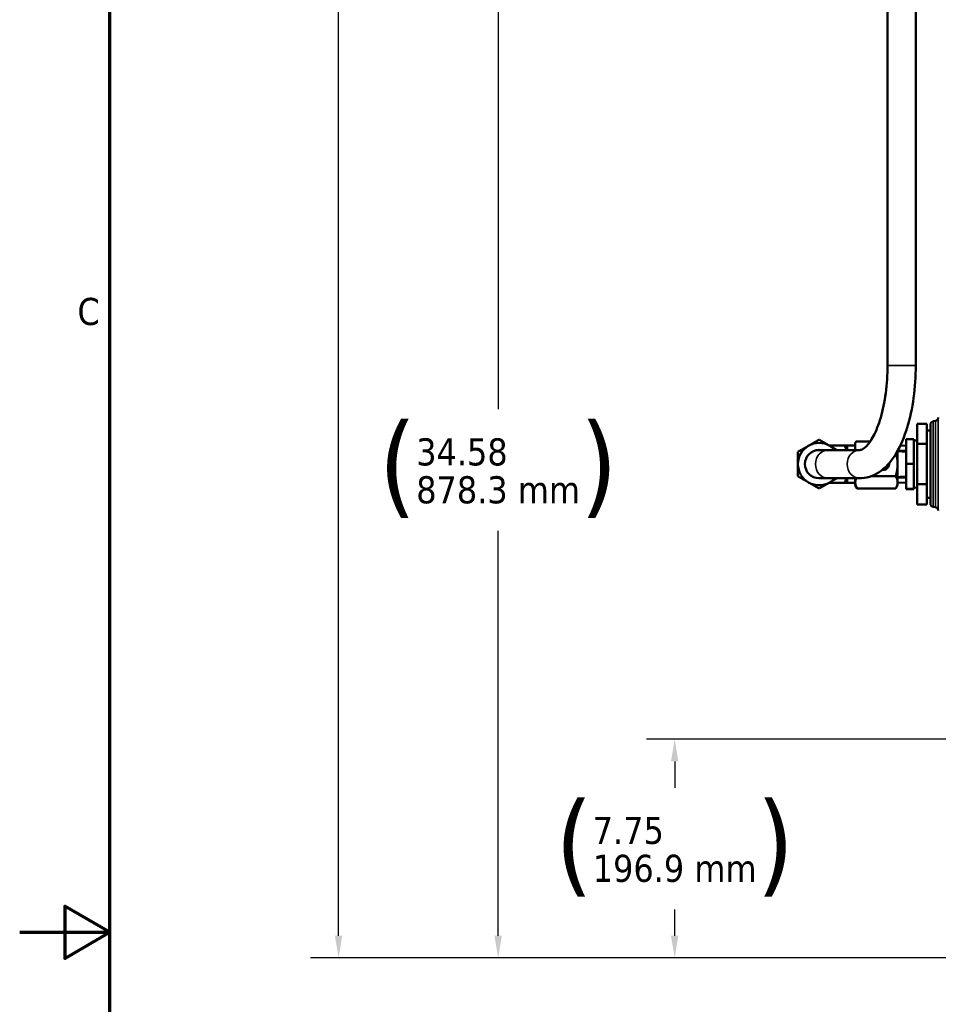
# Model space of a CAD drawing. Header units: inches. Extents: x 1 to 271, y 5 to 171.
# Tile 34 of 256: x 1 to 33, y 85 to 120. Entities that reach past the tile are written whole.
import ezdxf

# ---------------------------------------------------------------- set-up
doc = ezdxf.new("R2010")
doc.units = ezdxf.units.IN
doc.header["$LTSCALE"] = 8
doc.header["$MEASUREMENT"] = 0
for name, color, linetype, lineweight in [('Border (ANSI)', 7, 'Continuous', 70), ('Dimension (ANSI)', 7, 'Continuous', 25), ('Visible (ANSI)', 7, 'Continuous', 50), ('Visible Narrow (ANSI)', 7, 'Continuous', 35)]:
    doc.layers.add(name, color=color, linetype=linetype, lineweight=lineweight)
doc.styles.add('Dimension Text', font='tahoma.ttf')
doc.dimstyles.new('Dual Dimension', dxfattribs={"dimscale": 8, "dimtxt": 0.12, "dimasz": 0.098425, "dimexe": 0.125, "dimexo": 0.0625, "dimgap": 0.031496, "dimtad": 0, "dimtih": 1, "dimtoh": 1, "dimrnd": 1e-08, "dimzin": 4, "dimdsep": 46, "dimtxsty": 'Dimension Text', "dimcen": 0.09, "dimdle": 0.393701, "dimclrd": 256, "dimclre": 256, "dimclrt": 256, "dimadec": 0, "dimazin": 1, "dimtfac": 1, "dimtofl": 0, "dimtmove": 0, "dimatfit": 3, "dimfxl": 1, "dimtolj": 1, "dimtzin": 4, "dimlwd": -1, "dimlwe": -1, "dimarcsym": 0})

# ---------------------------------------------------------------- blocks, each defined once
blk = doc.blocks.new('Borders Default Border')
at = {"layer": 'Border (ANSI)', "flags": 128}
for points in [[(0.5, 1), (0.5, 21), (33.5, 21), (33.5, 1), (0.5, 1)], [(0.1, 11), (0.5, 11), (0.3, 11.1155), (0.3, 10.8845), (0.5, 11)]]:
    blk.add_lwpolyline(points, dxfattribs=at)
at = {"layer": 'Border (ANSI)', "insert": (0.3557, 13.6879), "char_height": 0.12, "attachment_point": 7, "style": 'Dimension Text'}
blk.add_mtext('C', dxfattribs=at)
blk = doc.blocks.new('*D9')
at = {"layer": 'Defpoints', "color": 0, "transparency": 16777216}
for p in [(12.105, 153.852), (44.26, 153.852), (44.423, 87.092)]:
    blk.add_point(p, dxfattribs=at)
at = {"layer": 'Dimension (ANSI)', "transparency": 16777216}
for p, q in [((43.76, 153.852), (11.105, 153.852)), ((12.105, 153.064), (12.105, 127.112)), ((12.105, 87.879), (12.105, 122.802)), ((43.923, 87.092), (11.105, 87.092))]:
    blk.add_line(p, q, dxfattribs=at)
for points in [[(11.973, 153.064), (12.236, 153.064), (12.105, 153.852)], [(11.973, 87.879), (12.236, 87.879), (12.105, 87.092)]]:
    blk.add_solid(points, dxfattribs=at)
at = {"layer": 'Dimension (ANSI)', "transparency": 16777216, "insert": (12.105, 124.957), "char_height": 0.96, "attachment_point": 5, "style": 'Dimension Text'}
blk.add_mtext('\\A1;{\\H3.0x;(}\\S66.76^ 1695.7 mm;{\\H3.0x;)}', dxfattribs=at)
blk = doc.blocks.new('*D13')
at = {"layer": 'Defpoints', "color": 0, "transparency": 16777216}
for p in [(72.333, 121.671), (17.761, 87.092), (44.423, 87.092)]:
    blk.add_point(p, dxfattribs=at)
at = {"layer": 'Dimension (ANSI)', "transparency": 16777216}
for p, q in [((71.833, 121.671), (16.761, 121.671)), ((17.761, 120.883), (17.761, 106.536)), ((17.761, 87.879), (17.761, 102.226)), ((43.923, 87.092), (16.761, 87.092))]:
    blk.add_line(p, q, dxfattribs=at)
for points in [[(17.629, 120.883), (17.892, 120.883), (17.761, 121.671)], [(17.629, 87.879), (17.892, 87.879), (17.761, 87.092)]]:
    blk.add_solid(points, dxfattribs=at)
at = {"layer": 'Dimension (ANSI)', "transparency": 16777216, "insert": (17.761, 104.381), "char_height": 0.96, "attachment_point": 5, "style": 'Dimension Text'}
blk.add_mtext('\\A1;{\\H3.0x;(}\\S34.58^ 878.3 mm;{\\H3.0x;)}', dxfattribs=at)
blk = doc.blocks.new('*D14')
at = {"layer": 'Defpoints', "color": 0, "transparency": 16777216}
for p in [(46.766, 94.842), (24.019, 87.092), (44.423, 87.092)]:
    blk.add_point(p, dxfattribs=at)
at = {"layer": 'Dimension (ANSI)', "transparency": 16777216}
for p, q in [((46.266, 94.842), (23.019, 94.842)), ((24.019, 94.054), (24.019, 93.122)), ((24.019, 87.879), (24.019, 88.811)), ((43.923, 87.092), (23.019, 87.092))]:
    blk.add_line(p, q, dxfattribs=at)
for points in [[(23.887, 94.054), (24.15, 94.054), (24.019, 94.842)], [(23.887, 87.879), (24.15, 87.879), (24.019, 87.092)]]:
    blk.add_solid(points, dxfattribs=at)
at = {"layer": 'Dimension (ANSI)', "transparency": 16777216, "insert": (24.019, 90.967), "char_height": 0.96, "attachment_point": 5, "style": 'Dimension Text'}
blk.add_mtext('\\A1;{\\H3.0x;(}\\S7.75^ 196.9 mm;{\\H3.0x;)}', dxfattribs=at)

msp = doc.modelspace()

# ---------------------------------------------------------------- linework, layer by layer
at = {"layer": 'Visible (ANSI)'}
for p, q in [((31.565, 126.611), (31.565, 108.091)), ((32.565, 126.611), (32.565, 108.091)), ((33.186, 106.11), (33.261, 106.123)), ((32.613, 106.023), (32.613, 105.307)), ((32.613, 106.023), (32.953, 106.023)), ((32.953, 105.307), (32.953, 106.023)), ((33.083, 105.784), (32.953, 105.788)), ((33.083, 103.196), (33.083, 105.987)), ((30.421, 105.342), (30.448, 105.388)), ((30.448, 105.388), (30.946, 105.388)), ((32.221, 104.601), (32.221, 105.476)), ((32.501, 105.476), (32.221, 105.476)), ((32.501, 104.601), (32.501, 105.476)), ((32.613, 105.426), (32.501, 105.43)), ((29.463, 105.091), (29.135, 105.091)), ((30.586, 105.091), (29.463, 105.091)), ((29.518, 105.249), (29.57, 105.249)), ((29.57, 105.249), (30.037, 105.249)), ((30.037, 105.249), (30.139, 105.249)), ((30.139, 105.249), (30.139, 105.091)), ((30.421, 105.249), (30.139, 105.249)), ((30.421, 105.342), (30.421, 105.336)), ((30.421, 105.336), (30.421, 105.091)), ((31.921, 105.066), (31.921, 105.042)), ((31.921, 105.042), (31.921, 104.592)), ((31.941, 105.051), (31.941, 105.061)), ((32.221, 105.061), (31.957, 105.061)), ((32.221, 105.239), (32.013, 105.246)), ((32.613, 105.307), (32.613, 103.876)), ((32.613, 105.307), (32.953, 105.307)), ((32.953, 103.876), (32.953, 105.307)), ((31.856, 104.955), (31.872, 104.955)), ((31.457, 104.457), (31.565, 104.477)), ((31.573, 104.489), (31.56, 104.559)), ((31.921, 104.592), (31.921, 103.942)), ((32.221, 103.716), (32.221, 104.601)), ((32.501, 104.601), (32.221, 104.601)), ((32.501, 103.716), (32.501, 104.601)), ((29.135, 104.091), (29.463, 104.091)), ((30.586, 104.091), (29.463, 104.091)), ((30.139, 104.091), (30.139, 103.934)), ((30.421, 104.091), (30.421, 103.942)), ((30.973, 104.159), (31.854, 104.159)), ((31.941, 104.123), (31.941, 104.132)), ((31.957, 104.123), (32.221, 104.123)), ((29.57, 103.934), (29.518, 103.934)), ((29.57, 103.934), (30.037, 103.934)), ((30.139, 103.934), (30.037, 103.934)), ((30.421, 103.934), (30.139, 103.934)), ((30.421, 103.942), (30.421, 103.842)), ((30.421, 103.842), (30.488, 103.726)), ((30.488, 103.726), (31.854, 103.726)), ((31.921, 103.842), (31.854, 103.726)), ((32.221, 103.945), (31.921, 103.934)), ((31.921, 103.842), (31.921, 103.942)), ((32.221, 103.707), (32.221, 103.716)), ((32.501, 103.716), (32.221, 103.716)), ((32.501, 103.707), (32.221, 103.707)), ((32.613, 103.757), (32.501, 103.753)), ((32.501, 103.707), (32.501, 103.716)), ((32.613, 103.876), (32.613, 103.16)), ((32.613, 103.876), (32.953, 103.876)), ((32.953, 103.16), (32.953, 103.876)), ((33.083, 103.399), (32.953, 103.395)), ((32.613, 103.16), (32.953, 103.16)), ((33.186, 103.073), (33.261, 103.06))]:
    msp.add_line(p, q, dxfattribs=at)
for centre, radius, start, end in [((33.208, 105.987), 0.125, 100, 180), ((29.139, 104.592), 0.75, 120, 180), ((29.135, 104.591), 0.5, 90, 270), ((29.139, 104.592), 0.75, 60, 120), ((29.139, 104.592), 0.5, 87.1543, 100.9648), ((29.139, 104.592), 0.75, 41.7472, 60), ((29.139, 104.592), 0.75, 180, 240), ((31.411, 104.592), 0.208, 259.9929, 8.4958), ((31.563, 104.487), 0.01, 280.5225, 10.5225), ((29.139, 104.592), 0.75, 300, 318.1265), ((29.139, 104.592), 0.75, 240, 300), ((33.208, 103.196), 0.125, 180, 260)]:
    msp.add_arc(centre, radius, start, end, dxfattribs=at)
for points, knots in [([(31.565, 108.091), (31.565, 107.758), (31.544, 107.425), (31.46, 106.797), (31.399, 106.502), (31.249, 105.987), (31.16, 105.765), (30.979, 105.424), (30.887, 105.299), (30.731, 105.144), (30.67, 105.111), (30.613, 105.093), (30.6, 105.091), (30.586, 105.091)], [1.570796, 1.570796, 1.570796, 1.570796, 1.874671, 1.874671, 2.175901, 2.175901, 2.468001, 2.468001, 2.74279, 2.74279, 3.005908, 3.005908, 3.141593, 3.141593, 3.141593, 3.141593]), ([(32.565, 108.091), (32.565, 107.702), (32.539, 107.314), (32.437, 106.569), (32.361, 106.213), (32.161, 105.561), (32.037, 105.265), (31.738, 104.751), (31.564, 104.532), (31.146, 104.211), (30.9, 104.105), (30.622, 104.091), (30.604, 104.091), (30.586, 104.091)], [1.570796, 1.570796, 1.570796, 1.570796, 1.884956, 1.884956, 2.199115, 2.199115, 2.513274, 2.513274, 2.827433, 2.827433, 3.121494, 3.121494, 3.141593, 3.141593, 3.141593, 3.141593]), ([(33.261, 106.123), (33.274, 106.125), (33.287, 106.13), (33.31, 106.142), (33.321, 106.151), (33.339, 106.17), (33.347, 106.181), (33.358, 106.205), (33.362, 106.218), (33.364, 106.235), (33.364, 106.238), (33.365, 106.241)], [0, 0, 0, 0, 0.10029, 0.10029, 0.2017489, 0.2017489, 0.3015293, 0.3015293, 0.4037382, 0.4037382, 0.4287449, 0.4287449, 0.4287449, 0.4287449]), ([(33.365, 102.942), (33.364, 102.955), (33.361, 102.968), (33.352, 102.992), (33.346, 103.004), (33.329, 103.025), (33.319, 103.034), (33.297, 103.049), (33.285, 103.054), (33.269, 103.059), (33.265, 103.059), (33.261, 103.06)], [0, 0, 0, 0, 0.0978781, 0.0978781, 0.1981927, 0.1981927, 0.3016997, 0.3016997, 0.400833, 0.400833, 0.4287678, 0.4287678, 0.4287678, 0.4287678])]:
    msp.add_open_spline(points, degree=3, knots=knots, dxfattribs=at)
for points, weights in [([(28.764, 105.241), (28.938, 105.342), (29.139, 105.458)], [1.72624671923, 1.72624671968, 1.60230778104]), ([(29.139, 105.458), (29.34, 105.342), (29.514, 105.241)], [1.60230778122, 1.72624671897, 1.72624671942]), ([(30.421, 105.336), (30.432, 105.361), (30.448, 105.388)], [2.85157443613, 2.81280819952, 2.76192062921]), ([(28.389, 105.025), (28.59, 105.141), (28.764, 105.241)], [1.60230778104, 1.72624671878, 1.72624671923]), ([(28.75, 105.233), (28.754, 105.241), (28.759, 105.249)], [1.90426257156, 1.8983149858, 1.89210380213]), ([(28.759, 105.249), (28.768, 105.249), (28.777, 105.249)], [1.92980007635, 1.93613500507, 1.94220108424]), ([(29.5, 105.249), (29.509, 105.249), (29.518, 105.249)], [1.94220108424, 1.93613500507, 1.92980007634]), ([(29.514, 105.241), (29.639, 105.169), (29.774, 105.091)], [1.72624671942, 1.72624671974, 1.66211618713]), ([(29.518, 105.249), (29.523, 105.241), (29.527, 105.233)], [1.35722423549, 1.36167957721, 1.36594583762]), ([(30.11, 105.091), (30.085, 105.166), (30.037, 105.249)], [1.43077549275, 1.40476361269, 1.35722423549]), ([(31.872, 104.955), (31.902, 105.001), (31.921, 105.042)], [2.69520281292, 2.78911934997, 2.85157443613]), ([(31.957, 105.051), (32.091, 105.044), (32.221, 105.037)], [1.00001294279, 1.00011629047, 1.000116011]), ([(28.389, 104.592), (28.389, 104.793), (28.389, 105.025)], [1.72624671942, 1.72624671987, 1.60230778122]), ([(31.921, 104.592), (31.921, 104.764), (31.872, 104.955)], [2.77751145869, 2.77751145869, 2.63097220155]), ([(28.379, 104.592), (28.384, 104.6), (28.389, 104.608)], [1.89210380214, 1.8983149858, 1.90426257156]), ([(28.389, 104.576), (28.384, 104.584), (28.379, 104.592)], [1.90426257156, 1.8983149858, 1.89210380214]), ([(28.389, 104.159), (28.389, 104.391), (28.389, 104.592)], [1.60230778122, 1.72624671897, 1.72624671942]), ([(31.854, 104.159), (31.921, 104.391), (31.921, 104.592)], [2.57809510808, 2.77751145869, 2.77751145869]), ([(28.764, 103.942), (28.59, 104.043), (28.389, 104.159)], [1.72624671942, 1.72624671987, 1.60230778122]), ([(29.771, 104.091), (29.638, 104.014), (29.514, 103.942)], [1.66309129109, 1.7262467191, 1.72624671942]), ([(30.037, 103.934), (30.084, 104.016), (30.109, 104.091)], [1.35722423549, 1.40436613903, 1.43033902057]), ([(30.421, 103.942), (30.421, 104.014), (30.453, 104.091)], [2.77751145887, 2.77751145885, 2.67589508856]), ([(31.921, 103.942), (31.921, 104.043), (31.854, 104.159)], [2.7775114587, 2.77751145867, 2.57809510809]), ([(32.221, 104.146), (32.091, 104.139), (31.957, 104.133)], [1.000116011, 1.00011629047, 1.00001294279]), ([(28.759, 103.934), (28.754, 103.942), (28.75, 103.95)], [1.89210380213, 1.8983149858, 1.90426257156]), ([(28.777, 103.934), (28.768, 103.934), (28.759, 103.934)], [1.94223211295, 1.93616593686, 1.92983090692]), ([(29.139, 103.726), (28.938, 103.842), (28.764, 103.942)], [1.60230778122, 1.72624671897, 1.72624671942]), ([(29.514, 103.942), (29.34, 103.842), (29.139, 103.726)], [1.72624671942, 1.72624671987, 1.60230778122]), ([(29.518, 103.934), (29.509, 103.934), (29.5, 103.934)], [1.92983090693, 1.93616593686, 1.94223211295]), ([(29.527, 103.95), (29.523, 103.942), (29.518, 103.934)], [1.36594583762, 1.36167957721, 1.35722423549]), ([(30.488, 103.726), (30.421, 103.842), (30.421, 103.942)], [2.57809510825, 2.7775114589, 2.77751145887]), ([(31.854, 103.726), (31.921, 103.842), (31.921, 103.942)], [2.57809510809, 2.77751145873, 2.7775114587])]:
    msp.add_rational_spline(points, weights, degree=2, dxfattribs=at)
for points in [[(31.941, 105.061), (31.946, 105.061), (31.952, 105.061), (31.957, 105.061)], [(31.957, 105.051), (31.952, 105.051), (31.946, 105.051), (31.941, 105.051)], [(31.941, 104.132), (31.946, 104.132), (31.952, 104.132), (31.957, 104.133)], [(31.957, 104.123), (31.952, 104.123), (31.946, 104.123), (31.941, 104.123)]]:
    msp.add_open_spline(points, degree=3, dxfattribs=at)
at = {"layer": 'Visible Narrow (ANSI)'}
for p, q in [((31.565, 108.091), (32.565, 108.091)), ((33.186, 106.11), (33.186, 103.073)), ((33.261, 106.123), (33.261, 103.06)), ((33.365, 102.942), (33.365, 106.241)), ((29.605, 105.188), (29.57, 105.249)), ((31.957, 105.051), (32.221, 105.051)), ((31.443, 104.444), (31.566, 104.467)), ((31.566, 104.467), (31.565, 104.477)), ((31.582, 104.491), (31.568, 104.568)), ((31.573, 104.489), (31.582, 104.491)), ((29.57, 103.934), (29.605, 103.995)), ((32.221, 104.133), (31.957, 104.133))]:
    msp.add_line(p, q, dxfattribs=at)
msp.add_arc((31.563, 104.487), 0.02, 280.5225, 10.5225, dxfattribs=at)
for centre in [(29.463, 104.591), (30.586, 104.591)]:
    msp.add_ellipse(centre, major_axis=(0, -0.5), ratio=0.906308, start_param=3.141593, end_param=6.283185, dxfattribs=at)
msp.add_open_spline([(33.365, 106.241), (33.363, 106.209), (33.338, 106.154), (33.285, 106.127), (33.261, 106.123)], degree=3, knots=[0, 0, 0, 0, 0.571429, 1, 1, 1, 1], dxfattribs=at)

# ---------------------------------------------------------------- block references
at = {"xscale": 8, "yscale": 8, "zscale": 8}
msp.add_blockref('Borders Default Border', (0, 0), dxfattribs=at)

# ---------------------------------------------------------------- dimensions: what is measured, and where the dimension line sits
at = {"layer": 'Dimension (ANSI)'}
for base, p1, p2, text, picture, middle in [((12.105, 153.852), (44.423, 87.092), (44.26, 153.852), '{\\H3.0x;(}\\S<>^ 1695.7 mm;{\\H3.0x;)}', '*D9', (12.105, 124.957)), ((17.761, 87.092), (72.333, 121.671), (44.423, 87.092), '{\\H3.0x;(}\\S<>^ 878.3 mm;{\\H3.0x;)}', '*D13', (17.761, 104.381)), ((24.019, 87.092), (46.766, 94.842), (44.423, 87.092), '{\\H3.0x;(}\\S<>^ 196.9 mm;{\\H3.0x;)}', '*D14', (24.019, 90.967))]:
    dim = msp.add_linear_dim(base=base, p1=p1, p2=p2, angle=90, text=text, dimstyle='Dual Dimension', override={"dimgap": 0.031496, "dimdec": 2, "dimpost": '\\X', "dimtol": 0, "dimlim": 0, "dimtp": 0, "dimtm": 0, "dimtdec": 2, "dimatfit": 1}, dxfattribs=at)
    dim.commit()
    dim.dimension.update_dxf_attribs({"geometry": picture, "text_midpoint": middle, "dimtype": 160})

doc.saveas('drawing.dxf')
